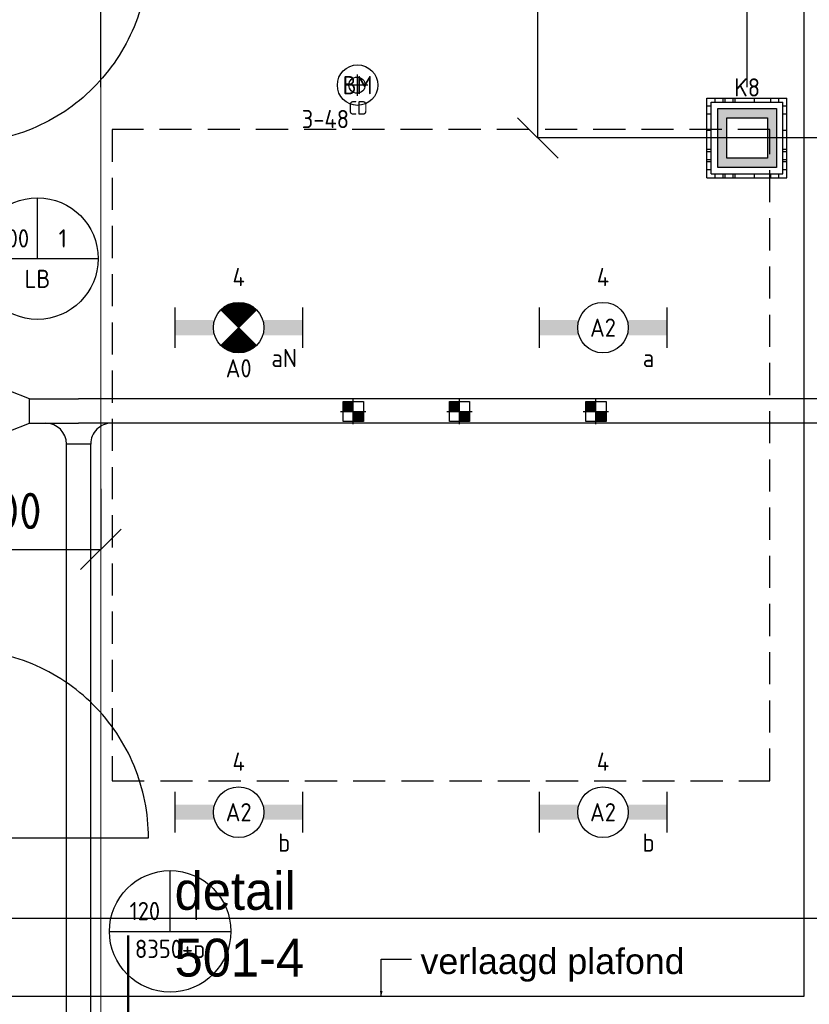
# Model space of a CAD drawing. Header units: millimetres. Extents: x -38031 to 110605, y -30229 to 92226.
# Tile 118 of 256: x 31459 to 35360, y 14624 to 19487. Entities that reach past the tile are written whole.
import ezdxf
from ezdxf.enums import TextEntityAlignment as Align

# ---------------------------------------------------------------- set-up
doc = ezdxf.new("R2010")
doc.units = ezdxf.units.MM
doc.header["$LTSCALE"] = 50
doc.set_wipeout_variables(frame=1)
doc.header["$PDMODE"] = 1
doc.linetypes.add('HIDDEN2', pattern=[4.7625, 3.175, -1.5875])
doc.linetypes.add('STYLE_07', pattern=[1.875, 0.625, -0.20828, 0.625, -0.20836, 0.06943, -0.13893])
for name, color, linetype in [('AL$1A---_ALGEMEEN', 8, 'Continuous'), ('AL------_MAATV', 200, 'Continuous'), ('AL------_MAATVOERING', 2, 'Continuous'), ('AL------_SPARING', 2, 'Continuous'), ('AT$1A---_TEKST100', 8, 'Continuous'), ('BOUWKUNDIG', 8, 'Continuous'), ('EB6511--_ATTRIB', 2, 'Continuous'), ('EL6131--_KG', 3, 'Continuous'), ('EL6222--', 3, 'Continuous'), ('EL6311--', 3, 'Continuous'), ('el6311--nv', 7, 'Continuous'), ('EL6511--', 3, 'Continuous'), ('EM6131--', 1, 'Continuous'), ('LICHT_TEXT018', 1, 'Continuous'), ('versterkte strook', 7, 'Continuous'), ('Vloerdoos (2e)', 51, 'Continuous'), ('Vloerdoos (OUD)', 51, 'Continuous')]:
    doc.layers.add(name, color=color, linetype=linetype)
doc.layers.add('stramien', color=1, linetype='Continuous', lineweight=15)
doc.styles.add('Arial', font='ARIAL.TTF')
doc.styles.add('BURO-018', font='iso.shx', dxfattribs={"height": 90})
doc.styles.add('Geneva', font='txt')
doc.styles.get("Standard").update_dxf_attribs({"font": 'iso.shx'})
doc.dimstyles.new('STABICAD', dxfattribs={"dimscale": 100, "dimtxt": 1.8, "dimasz": 2, "dimexe": 0, "dimexo": 2.5, "dimgap": 1.5, "dimtad": 0, "dimdec": 0, "dimrnd": 10, "dimzin": 0, "dimdsep": 46, "dimtxsty": 'Standard', "dimblk1": 'OBLIQUE', "dimblk2": 'OBLIQUE', "dimsah": 1, "dimcen": -3, "dimadec": 0, "dimazin": 0, "dimtfac": 1, "dimtdec": 0, "dimtofl": 0, "dimtmove": 2, "dimatfit": 3, "dimfxl": 0, "dimtvp": 1.055556, "dimtolj": 1, "dimtzin": 0, "dimarcsym": 0})

# ---------------------------------------------------------------- blocks, each defined once
blk = doc.blocks.new('_Oblique')
at = {"color": 0, "linetype": 'ByBlock', "lineweight": -2}
blk.add_line((-0.5, -0.5), (0.5, 0.5), dxfattribs=at)
blk = doc.blocks.new('*D143')
at = {"layer": 'AL------_MAATVOERING', "color": 0, "lineweight": -2}
for p, q in [((31860, 19153.4), (31860, 24390.6)), ((35052.4, 24390.6), (31860, 24390.6)), ((35052.4, 19153.4), (35052.4, 24390.6))]:
    blk.add_line(p, q, dxfattribs=at)
at = {"layer": 'Defpoints', "color": 0}
for p in [(31860, 24390.6), (31860, 18903.4), (35052.4, 18903.4)]:
    blk.add_point(p, dxfattribs=at)
at = {"layer": 'AL------_MAATVOERING', "color": 0, "lineweight": -2, "xscale": 200, "yscale": 200, "zscale": 200, "rotation": 180}
blk.add_blockref('_Oblique', (31860, 24390.6), dxfattribs=at)
at = {"layer": 'AL------_MAATVOERING', "color": 0, "lineweight": -2, "xscale": 200, "yscale": 200, "zscale": 200}
blk.add_blockref('_Oblique', (35052.4, 24390.6), dxfattribs=at)
at = {"layer": 'AL------_MAATVOERING', "color": 0, "insert": (33456.2, 24580.6), "char_height": 180, "attachment_point": 5}
blk.add_mtext('\\A1;3190', dxfattribs=at)
blk = doc.blocks.new('*D145')
at = {"layer": 'AL------_MAATVOERING', "color": 0, "lineweight": -2}
for p, q in [((47362.4, 23075), (34018.5, 23075)), ((34018.5, 18903.4), (34018.5, 23075)), ((47362.4, 18903.4), (34018.5, 18903.4))]:
    blk.add_line(p, q, dxfattribs=at)
at = {"layer": 'Defpoints', "color": 0}
for p in [(34018.5, 23075), (47612.4, 23075), (47612.4, 18903.4)]:
    blk.add_point(p, dxfattribs=at)
at = {"layer": 'AL------_MAATVOERING', "color": 0, "lineweight": -2, "xscale": 200, "yscale": 200, "zscale": 200}
for p, rotation in [((34018.5, 23075), 90), ((34018.5, 18903.4), 270)]:
    blk.add_blockref('_Oblique', p, dxfattribs=dict(at, rotation=rotation))
at = {"layer": 'AL------_MAATVOERING', "color": 0, "insert": (33828.5, 20989.2), "char_height": 180, "attachment_point": 5, "rotation": 90}
blk.add_mtext('\\A1;4170', dxfattribs=at)
blk = doc.blocks.new('*D165')
at = {"layer": 'AL------_MAATVOERING', "color": 0, "lineweight": -2}
for p, q in [((30860.8, 17170.3), (30860.8, 16870.9)), ((31860, 17170.3), (31860, 16870.9)), ((30860.8, 16870.9), (31860, 16870.9))]:
    blk.add_line(p, q, dxfattribs=at)
at = {"layer": 'Defpoints', "color": 0}
for p in [(30860.8, 17420.3), (31860, 17420.3), (31860, 16870.9)]:
    blk.add_point(p, dxfattribs=at)
at = {"layer": 'AL------_MAATVOERING', "color": 0, "lineweight": -2, "xscale": 200, "yscale": 200, "zscale": 200, "rotation": 180}
blk.add_blockref('_Oblique', (30860.8, 16870.9), dxfattribs=at)
at = {"layer": 'AL------_MAATVOERING', "color": 0, "lineweight": -2, "xscale": 200, "yscale": 200, "zscale": 200}
blk.add_blockref('_Oblique', (31860, 16870.9), dxfattribs=at)
at = {"layer": 'AL------_MAATVOERING', "color": 0, "insert": (31360.4, 17060.9), "char_height": 180, "attachment_point": 5}
blk.add_mtext('\\A1;1000', dxfattribs=at)
blk = doc.blocks.new('E00103')
at = {"color": 0, "linetype": 'Continuous'}
for p, q in [((0, 6), (0, 12)), ((-6, 6), (6, 6))]:
    blk.add_line(p, q, dxfattribs=at)
blk.add_circle((0, 6), 6, dxfattribs=at)
at = {"color": 0, "linetype": 'Continuous', "style": 'BURO-018'}
for tag, p in [('E_TEXT1', (-2.5, 8)), ('E_TEXT3', (2.5, 8)), ('E_TEXT6', (0, 4))]:
    blk.add_attdef(tag, text='', height=1.8, dxfattribs=at).set_placement(p, align=Align.MIDDLE)
blk = doc.blocks.new('E00414')
at = {"color": 0, "linetype": 'Continuous'}
for p, q in [((-2.9, -2.9), (-2.9, 2.9)), ((-2.9, 2.9), (2.9, 2.9)), ((-2, 2), (2, 2)), ((-2, -2), (-2, 2)), ((2, 2), (2, -2)), ((2.9, 2.9), (2.9, -2.9)), ((2.9, -2.9), (-2.9, -2.9)), ((2, -2), (-2, -2))]:
    blk.add_line(p, q, dxfattribs=at)
at = {"color": 0}
for points in [[(-2.9, 2.9), (2.9, 2.9), (-2, 2), (2, 2)], [(-2, -2), (-2.9, -2.9), (-2, 2), (-2.9, 2.9)], [(2, 2), (2.9, 2.9), (2, -2), (2.9, -2.9)], [(2, -2), (2.9, -2.9), (-2, -2), (-2.9, -2.9)]]:
    blk.add_solid(points, dxfattribs=at)
at = {"color": 0, "linetype": 'Continuous', "style": 'BURO-018'}
for tag, p in [('E_GKAST', (0, 8)), ('E_GROEP', (0, 5)), ('E_SGROEP', (4.5, 5))]:
    blk.add_attdef(tag, text='', height=1.8, dxfattribs=at).set_placement(p, align=Align.MIDDLE)
at = {"color": 0, "linetype": 'Continuous', "style": 'BURO-018', "flags": 1}
for tag, p in [('E_VERMCODE', (13, 5)), ('E_MATCODE', (0, 0))]:
    blk.add_attdef(tag, text='', height=1.8, dxfattribs=at).set_placement(p, align=Align.MIDDLE)
blk = doc.blocks.new('1115B6630')
at = {"color": 0}
for p, q in [((-6.3, 2), (-6.3, -2)), ((6.3, 2), (6.3, -2))]:
    blk.add_line(p, q, dxfattribs=at)
at = {"color": 0, "linetype": 'Continuous'}
blk.add_circle((0, 0), 2.5, dxfattribs=at)
at = {"color": 0}
for points in [[(-2.5, 0.75), (-6.3, 0.75), (-2.5, -0.75), (-6.3, -0.75)], [(2.5, 0.75), (6.3, 0.75), (2.5, -0.75), (6.3, -0.75)]]:
    blk.add_solid(points, dxfattribs=at)
at = {"color": 0, "linetype": 'Continuous', "style": 'BURO-018'}
for tag, p in [('E_GKAST', (0, 8)), ('E_GROEP', (0, 5)), ('E_SGROEP', (4.5, 5)), ('E_ARMCODE', (0, 0)), ('E_SLET', (4.5, -3))]:
    blk.add_attdef(tag, text='', height=1.8, dxfattribs=at).set_placement(p, align=Align.MIDDLE)
blk = doc.blocks.new('E00018')
at = {"color": 0, "linetype": 'Continuous'}
for p, q in [((-1.768, -1.768), (1.768, 1.768)), ((1.768, -1.768), (-1.768, 1.768))]:
    blk.add_line(p, q, dxfattribs=at)
at = {"color": 0, "linetype": 'Continuous', "const_width": 2.5}
for points in [[(-0.884, 0.884, -0.198912), (0, 1.25, -0.198912), (0.884, 0.884, -1)], [(-0.884, -0.884, 0.198912), (0, -1.25, 0.198912), (0.884, -0.884, 1)]]:
    blk.add_lwpolyline(points, format="xyb", dxfattribs=at)
blk = doc.blocks.new('1115B6630-NO1')
at = {"color": 0}
for p, q in [((-6.3, 2), (-6.3, -2)), ((6.3, 2), (6.3, -2))]:
    blk.add_line(p, q, dxfattribs=at)
at = {"color": 0, "linetype": 'Continuous'}
blk.add_circle((0, 0), 2.5, dxfattribs=at)
at = {"color": 0}
for points in [[(-2.5, 0.75), (-6.3, 0.75), (-2.5, -0.75), (-6.3, -0.75)], [(2.5, 0.75), (6.3, 0.75), (2.5, -0.75), (6.3, -0.75)]]:
    blk.add_solid(points, dxfattribs=at)
at = {"color": 0, "zscale": 50}
blk.add_blockref('E00018', (0, 0), dxfattribs=at)
at = {"color": 0, "linetype": 'Continuous', "style": 'BURO-018'}
for tag, p in [('E_GKAST', (0, 8)), ('E_GROEP', (0, 5)), ('E_SGROEP', (4.5, 5)), ('E_ARMCODE', (0, 0)), ('E_SLET', (4.5, -3))]:
    blk.add_attdef(tag, text='', height=1.8, dxfattribs=at).set_placement(p, align=Align.MIDDLE)
blk = doc.blocks.new('E-GK-GTC-783C')
at = {"color": 0, "linetype": 'Continuous'}
for p, q in [((-0.5, 60), (0.5, 60)), ((-0.5, -60), (0.5, -60))]:
    blk.add_line(p, q, dxfattribs=at)
blk = doc.blocks.new('E-GK-VLP-C87864')
at = {"color": 0, "linetype": 'Continuous'}
for p, q in [((0, 100), (0, -100)), ((100, 60), (0, 100)), ((100, -60), (100, 60)), ((0, -100), (100, -60))]:
    blk.add_line(p, q, dxfattribs=at)
blk = doc.blocks.new('E00123')
at = {"color": 0, "linetype": 'Continuous'}
blk.add_circle((0, 0), 2, dxfattribs=at)
at = {"color": 0, "linetype": 'Continuous', "style": 'BURO-018'}
for tag, p in [('E_TEXT1', (0, 4.5)), ('E_TEXT2', (0, 0))]:
    blk.add_attdef(tag, text='', height=1.8, dxfattribs=at).set_placement(p, align=Align.MIDDLE)
at = {"color": 0, "linetype": 'Continuous', "style": 'BURO-018', "flags": 1}
blk.add_attdef('E_MATCODE', (0, 0), '', height=1.8, dxfattribs=at)
blk = doc.blocks.new('Centraaldoos')
at = {"color": 1, "linetype": 'Continuous'}
for p, q in [((0, -2), (0, 2)), ((-2, 0), (2, 0))]:
    blk.add_line(p, q, dxfattribs=at)
at = {"color": 0, "linetype": 'Continuous'}
blk.add_circle((0, 0), 1.5, dxfattribs=at)
at = {"color": 0, "linetype": 'Continuous', "style": 'BURO-018'}
blk.add_attdef('AL_POSNR', text='', height=1.8, dxfattribs=at).set_placement((0, 3), align=Align.CENTER)
at = {"color": 0, "linetype": 'Continuous', "style": 'BURO-018', "flags": 1}
blk.add_attdef('AL_OMS', (0, 0), '', height=1.8, dxfattribs=at)
at = {"layer": 'AL------_MAATV', "style": 'BURO-018'}
blk.add_text('CD', height=2.531, rotation=180, dxfattribs=at).set_placement((1.61, 5.48))
blk = doc.blocks.new('Sparing 100x100')
at = {"color": 0, "linetype": 'Continuous'}
for p, q in [((-2, 2), (2, 2)), ((-2, -2), (-2, 2)), ((2, 2), (2, -2)), ((2, -2), (-2, -2))]:
    blk.add_line(p, q, dxfattribs=at)
at = {"color": 1, "linetype": 'Continuous'}
for p, q in [((0, -2.5), (0, 2.5)), ((-2.5, 0), (2.5, 0))]:
    blk.add_line(p, q, dxfattribs=at)
at = {"color": 0, "linetype": 'Continuous'}
for points in [[(-2, 2), (0, 2), (-2, 0), (0, 0)], [(0, 0), (2, 0), (0, -2), (2, -2)]]:
    blk.add_solid(points, dxfattribs=at)
at = {"color": 0, "linetype": 'Continuous', "style": 'BURO-018'}
blk.add_attdef('AL_POSNR', text='', height=1.8, dxfattribs=at).set_placement((0, 3), align=Align.CENTER)
at = {"color": 0, "linetype": 'Continuous', "style": 'BURO-018', "flags": 1}
blk.add_attdef('AL_OMS', (0, 0), '', height=1.8, dxfattribs=at)
blk = doc.blocks.new('E-GK-AH-78676767')
at = {"color": 0, "linetype": 'Continuous'}
blk.add_line((-60, 103), (60, 103), dxfattribs=at)
for centre, start, end in [((-163, 103), 270, 0), ((163, 103), 180, 270)]:
    blk.add_arc(centre, 103, start, end, dxfattribs=at)
blk = doc.blocks.new('VLOERDOOS (2e)')
at = {"layer": 'Vloerdoos (OUD)'}
for p, q in [((0, 395), (395, 395)), ((0, 395), (0, 0)), ((40, 375), (40, 395)), ((80, 375), (80, 395)), ((90, 375), (90, 395)), ((130, 375), (130, 395)), ((140, 375), (140, 395)), ((235, 375), (235, 395)), ((315, 375), (315, 395)), ((355, 375), (355, 395)), ((395, 395), (395, 0)), ((0, 355), (20, 355)), ((20, 375), (20, 20)), ((20, 375), (375, 375)), ((375, 375), (375, 20)), ((375, 355), (395, 355)), ((0, 315), (20, 315)), ((0, 305), (20, 305)), ((375, 315), (395, 315)), ((375, 305), (395, 305)), ((0, 265), (20, 265)), ((0, 255), (20, 255)), ((375, 265), (395, 265)), ((375, 255), (395, 255)), ((0, 160), (20, 160)), ((375, 160), (395, 160)), ((0, 80), (20, 80)), ((375, 80), (395, 80)), ((0, 40), (20, 40)), ((0, 0), (395, 0)), ((20, 20), (375, 20)), ((40, 0), (40, 20)), ((80, 0), (80, 20)), ((90, 0), (90, 20)), ((130, 0), (130, 20)), ((140, 0), (140, 20)), ((235, 0), (235, 20)), ((315, 0), (315, 20)), ((355, 0), (355, 20)), ((375, 40), (395, 40))]:
    blk.add_line(p, q, dxfattribs=at)
blk = doc.blocks.new('32x_hout-mk 810s-p')
at = {"color": 0}
blk.add_wipeout([(-20.7, -1023), (-20.7, -11), (-110.7, -11), (-110.7, -1023)], dxfattribs=at).dxf.layer = 'AL$1A---_ALGEMEEN'
at = {"layer": 'AL$1A---_ALGEMEEN', "color": 0}
blk.add_lwpolyline([(-20.7, -1023), (-20.7, -11), (-110.7, -11), (-110.7, -1023)], close=True, dxfattribs=at)
at = {"color": 0}
for points in [[(-20.7, -67), (-20.7, 0), (-110.7, 0), (-110.7, -67)], [(-110.7, -967), (-20.7, -967), (-20.7, -1034), (-110.7, -1034)]]:
    blk.add_wipeout(points, dxfattribs=at).dxf.layer = 'AL$1A---_ALGEMEEN'
at = {"layer": 'AL$1A---_ALGEMEEN', "color": 0}
for points in [[(-20.7, -67), (-20.7, 0), (-110.7, 0), (-110.7, -67)], [(909, -74.8), (908.2, -97.6), (906.8, -120.4), (904.8, -143.2), (902.3, -165.8), (899.2, -188.5), (895.6, -211), (891.4, -233.4), (886.7, -255.8), (881.4, -278), (875.6, -300), (869.2, -322), (862.4, -343.7), (854.9, -365.3), (847, -386.7), (838.5, -407.9), (829.5, -428.9), (820, -449.6), (810, -470.1), (799.5, -490.4), (788.5, -510.4), (777, -530.1), (765, -549.5), (752.6, -568.7), (739.6, -587.5), (726.3, -606), (712.5, -624.2), (698.2, -642), (683.5, -659.5), (668.4, -676.5), (652.8, -693.3), (636.9, -709.6), (620.6, -725.5), (603.8, -741.1), (586.7, -756.2), (569.3, -770.9), (551.5, -785.2), (533.3, -799), (514.8, -812.4), (496, -825.3), (476.8, -837.7), (457.4, -849.7), (437.7, -861.2), (417.7, -872.2), (397.4, -882.7), (376.9, -892.7), (356.2, -902.2), (335.2, -911.2), (314, -919.7), (292.6, -927.6), (271, -935.1), (249.3, -942), (227.3, -948.3), (205.3, -954.1), (183.1, -959.4), (160.7, -964.1), (138.3, -968.3), (115.8, -971.9), (93.1, -975), (70.4, -977.5), (47.7, -979.5), (24.9, -980.9), (2.1, -981.7), (-20.7, -982), (-20.7, -52), (909.3, -52)], [(-110.7, -967), (-20.7, -967), (-20.7, -1034), (-110.7, -1034)]]:
    blk.add_lwpolyline(points, close=True, dxfattribs=at)
at = {"color": 0}
blk.add_wipeout([(-60.7, -52), (-20.7, -52), (-20.7, -982), (-60.7, -982)], dxfattribs=at).dxf.layer = 'AL$1A---_ALGEMEEN'
at = {"layer": 'AL$1A---_ALGEMEEN', "color": 0}
blk.add_lwpolyline([(-60.7, -52), (-20.7, -52), (-20.7, -982), (-60.7, -982)], close=True, dxfattribs=at)
blk = doc.blocks.new('32x_hout-mk 968a-p')
at = {"color": 0}
for points in [[(-20.7, -67), (-20.7, 0), (-110.7, 0), (-110.7, -67)], [(-110.7, -967), (-20.7, -967), (-20.7, -1034), (-110.7, -1034)]]:
    blk.add_wipeout(points, dxfattribs=at).dxf.layer = 'AL$1A---_ALGEMEEN'
at = {"layer": 'AL$1A---_ALGEMEEN', "color": 0}
blk.add_line((-110.7, -67), (-110.7, -967), dxfattribs=at)
for points in [[(-20.7, -67), (-20.7, 0), (-110.7, 0), (-110.7, -67)], [(909, -959.2), (908.2, -936.4), (906.8, -913.6), (904.8, -890.8), (902.3, -868.2), (899.2, -845.5), (895.6, -823), (891.4, -800.6), (886.7, -778.2), (881.4, -756), (875.6, -734), (869.2, -712), (862.4, -690.3), (854.9, -668.7), (847, -647.3), (838.5, -626.1), (829.5, -605.1), (820, -584.4), (810, -563.9), (799.5, -543.6), (788.5, -523.6), (777, -503.9), (765, -484.5), (752.6, -465.3), (739.6, -446.5), (726.3, -428), (712.5, -409.8), (698.2, -392), (683.5, -374.5), (668.4, -357.5), (652.8, -340.7), (636.9, -324.4), (620.6, -308.5), (603.8, -292.9), (586.7, -277.8), (569.3, -263.1), (551.5, -248.8), (533.3, -235), (514.8, -221.6), (496, -208.7), (476.8, -196.3), (457.4, -184.3), (437.7, -172.8), (417.7, -161.8), (397.4, -151.3), (376.9, -141.3), (356.2, -131.8), (335.2, -122.8), (314, -114.3), (292.6, -106.4), (271, -98.9), (249.3, -92), (227.3, -85.7), (205.3, -79.9), (183.1, -74.6), (160.7, -69.9), (138.3, -65.7), (115.8, -62.1), (93.1, -59), (70.4, -56.5), (47.7, -54.5), (24.9, -53.1), (2.1, -52.3), (-20.7, -52), (-20.7, -982), (909.3, -982)], [(-110.7, -967), (-20.7, -967), (-20.7, -1034), (-110.7, -1034)]]:
    blk.add_lwpolyline(points, close=True, dxfattribs=at)
at = {"color": 0}
blk.add_wipeout([(-60.7, -52), (-20.7, -52), (-20.7, -982), (-60.7, -982)], dxfattribs=at).dxf.layer = 'AL$1A---_ALGEMEEN'
at = {"layer": 'AL$1A---_ALGEMEEN', "color": 0}
blk.add_lwpolyline([(-60.7, -52), (-20.7, -52), (-20.7, -982), (-60.7, -982)], close=True, dxfattribs=at)
blk = doc.blocks.new('serviceblok model B')
at = {"layer": 'AL$1A---_ALGEMEEN', "color": 0}
for name, p in [('32x_hout-mk 810s-p', (3750.3, 5335)), ('32x_hout-mk 968a-p', (3750.7, 1903))]:
    blk.add_blockref(name, p, dxfattribs=at)
blk = doc.blocks.new('txt 1_100 verlaagd plafond')
at = {"layer": 'AL$1A---_ALGEMEEN', "color": 0}
for p, q in [((-1830, 0), (-1830, 182.6)), ((-1830, 182.6), (-1680, 182.6))]:
    blk.add_line(p, q, dxfattribs=at)
blk.add_solid([(-1830, 0), (-1836.7, 25), (-1823.3, 25)], dxfattribs=at)
at = {"layer": 'AT$1A---_TEKST100', "insert": (-983.5, 235.8), "char_height": 126.27, "attachment_point": 2, "line_spacing_factor": 0.967741, "style": 'Arial'}
blk.add_mtext('{\\C256;\\lverlaagd plafond}', dxfattribs=at)
blk = doc.blocks.new('detailnr plf ver')
at = {"layer": 'AL$1A---_ALGEMEEN', "color": 0, "lineweight": 50}
blk.add_line((0, -300), (0, 300), dxfattribs=at)
at = {"layer": 'AL$1A---_ALGEMEEN', "color": 0, "flags": 1}
blk.add_attdef('detailnr', (0, -300), '', height=0.2, dxfattribs=at)
at = {"layer": 'AT$1A---_TEKST100', "insert": (229.7, 614.1), "char_height": 187.134, "attachment_point": 1, "line_spacing_factor": 1.057281, "style": 'Geneva'}
blk.add_mtext('{\\C256;\\ldetail \\P501-4}', dxfattribs=at)
blk = doc.blocks.new('200254 W 211 30-06-2008')
at = {"layer": 'AL$1A---_ALGEMEEN', "xscale": 0.02, "yscale": 0.02, "zscale": 0.02}
for name, p in [('serviceblok model B', (19583.449, 3306.445)), ('txt 1_100 verlaagd plafond', (19736.249, 3309.225))]:
    blk.add_blockref(name, p, dxfattribs=at)
at = {"layer": 'AL$1A---_ALGEMEEN'}
blk.add_lwpolyline([(19658.849, 3465.225), (19658.849, 3309.225), (19741.449, 3309.225), (19741.449, 3465.225)], close=True, dxfattribs=at)
at = {"layer": 'stramien', "linetype": 'STYLE_07', "ltscale": 50}
blk.add_line((19671.949, 2695.425), (19671.949, 4240.025), dxfattribs=at)
at = {"layer": 'AL$1A---_ALGEMEEN', "xscale": 0.02, "yscale": 0.02, "zscale": 0.02}
blk.add_blockref('detailnr plf ver', (19674.641, 3309.223), dxfattribs=at)

msp = doc.modelspace()

# ---------------------------------------------------------------- block references
at = {"layer": 'BOUWKUNDIG', "xscale": 50, "yscale": 50, "zscale": 50}
msp.add_blockref('200254 W 211 30-06-2008', (-951737.5, -150797.3), dxfattribs=at)

# ---------------------------------------------------------------- next in the draw order: linework, layer by layer
at = {"layer": 'LICHT_TEXT018', "linetype": 'HIDDEN2'}
msp.add_lwpolyline([(31915.7, 15728.3), (35165.7, 15728.3), (35165.7, 18944.8), (31915.7, 18944.8)], close=True, dxfattribs=at)
at = {"layer": 'versterkte strook'}
msp.add_line((-4775.7, 15050), (104346.1, 15050), dxfattribs=at)

# ---------------------------------------------------------------- next in the draw order: block references
at = {"layer": 'AL------_SPARING', "xscale": 26.66666666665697, "yscale": 26.66666666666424, "zscale": 26.66666666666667, "rotation": 180}
msp.add_blockref('Centraaldoos', (33125.6, 19164.1), dxfattribs=at)
at = {"layer": 'AL------_SPARING', "xscale": 25, "yscale": 25, "zscale": 25}
for p in [(33107, 17551.9), (33631.6, 17551.9), (34306, 17551.9)]:
    msp.add_blockref('Sparing 100x100', p, dxfattribs=at)
at = {"layer": 'EL6131--_KG'}
msp.add_blockref('E-GK-VLP-C87864', (31407.3, 17554.3), dxfattribs=at)
at = {"layer": 'EL6131--_KG', "xscale": 242.5724093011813}
msp.add_blockref('E-GK-GTC-783C', (31628.6, 17554.3), dxfattribs=at)
at = {"layer": 'EL6131--_KG'}
for p, xscale, rotation in [((37458.4, 17554.3), 11417.054080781, 180), ((31749.9, 13601.6), 7579.427736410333, 90)]:
    msp.add_blockref('E-GK-GTC-783C', p, dxfattribs=dict(at, xscale=xscale, rotation=rotation))
at = {"layer": 'EL6131--_KG', "rotation": 180}
msp.add_blockref('E-GK-AH-78676767', (31749.9, 17494.3), dxfattribs=at)
at = {"layer": 'EL6222--'}
ref = msp.add_blockref('E00414', (35053, 18903), dxfattribs=dict(at, xscale=50, yscale=50, zscale=50))
ref.add_attrib('E_GROEP', 'K8', dxfattribs={"layer": '0', "color": 1, "linetype": 'Continuous', "height": 90, "style": 'BURO-018'}).set_placement((35053, 19153), align=Align.MIDDLE)
at = {"layer": 'EL6311--'}
ref = msp.add_blockref('1115B6630', (34340.7, 17966.3), dxfattribs=dict(at, xscale=50, yscale=50, zscale=50))
ref.add_attrib('E_ARMCODE', 'A2', dxfattribs={"layer": '0', "color": 1, "linetype": 'Continuous', "height": 90, "style": 'BURO-018'}).set_placement((34340.7, 17966.3), align=Align.MIDDLE)
ref.add_attrib('E_SLET', 'a', dxfattribs={"layer": '0', "color": 1, "linetype": 'Continuous', "height": 90, "style": 'BURO-018'}).set_placement((34565.7, 17816.3), align=Align.MIDDLE)
ref.add_attrib('E_GROEP', '4', dxfattribs={"layer": '0', "color": 1, "linetype": 'Continuous', "height": 90, "style": 'BURO-018'}).set_placement((34340.7, 18216.3), align=Align.MIDDLE)
ref = msp.add_blockref('1115B6630', (32540.7, 15572.8), dxfattribs=dict(at, xscale=50, yscale=50, zscale=50))
ref.add_attrib('E_ARMCODE', 'A2', dxfattribs={"layer": '0', "color": 1, "linetype": 'Continuous', "height": 90, "style": 'BURO-018'}).set_placement((32540.7, 15572.8), align=Align.MIDDLE)
ref.add_attrib('E_SLET', 'b', dxfattribs={"layer": '0', "color": 1, "linetype": 'Continuous', "height": 90, "style": 'BURO-018'}).set_placement((32765.7, 15422.8), align=Align.MIDDLE)
ref.add_attrib('E_GROEP', '4', dxfattribs={"layer": '0', "color": 1, "linetype": 'Continuous', "height": 90, "style": 'BURO-018'}).set_placement((32540.7, 15822.8), align=Align.MIDDLE)
ref = msp.add_blockref('1115B6630', (34340.7, 15572.8), dxfattribs=dict(at, xscale=50, yscale=50, zscale=50))
ref.add_attrib('E_ARMCODE', 'A2', dxfattribs={"layer": '0', "color": 1, "linetype": 'Continuous', "height": 90, "style": 'BURO-018'}).set_placement((34340.7, 15572.8), align=Align.MIDDLE)
ref.add_attrib('E_SLET', 'b', dxfattribs={"layer": '0', "color": 1, "linetype": 'Continuous', "height": 90, "style": 'BURO-018'}).set_placement((34565.7, 15422.8), align=Align.MIDDLE)
ref.add_attrib('E_GROEP', '4', dxfattribs={"layer": '0', "color": 1, "linetype": 'Continuous', "height": 90, "style": 'BURO-018'}).set_placement((34340.7, 15822.8), align=Align.MIDDLE)
at = {"layer": 'el6311--nv'}
ref = msp.add_blockref('1115B6630-NO1', (32540.7, 17966.3), dxfattribs=dict(at, xscale=50, yscale=50, zscale=50))
ref.add_attrib('E_ARMCODE', 'A0', dxfattribs={"layer": '0', "color": 1, "linetype": 'Continuous', "height": 90, "style": 'BURO-018'}).set_placement((32540.7, 17765.4), align=Align.MIDDLE)
ref.add_attrib('E_SLET', 'aN', dxfattribs={"layer": '0', "color": 1, "linetype": 'Continuous', "height": 90, "style": 'BURO-018'}).set_placement((32765.7, 17816.3), align=Align.MIDDLE)
ref.add_attrib('E_GROEP', '4', dxfattribs={"layer": '0', "color": 1, "linetype": 'Continuous', "height": 90, "style": 'BURO-018'}).set_placement((32540.7, 18216.3), align=Align.MIDDLE)
at = {"layer": 'EL6511--'}
ref = msp.add_blockref('E00123', (33128.2, 19164.1), dxfattribs=dict(at, xscale=50, yscale=50, zscale=50))
ref.add_attrib('E_TEXT2', 'BM', dxfattribs={"layer": 'EB6511--_ATTRIB', "color": 1, "linetype": 'Continuous', "height": 90, "style": 'BURO-018'}).set_placement((33128.2, 19164.1), align=Align.MIDDLE)
ref.add_attrib('E_TEXT1', '3-48', dxfattribs={"layer": 'EB6511--_ATTRIB', "color": 1, "linetype": 'Continuous', "height": 90, "style": 'BURO-018'}).set_placement((32969.3, 18996.8), align=Align.MIDDLE)
at = {"layer": 'EM6131--'}
ref = msp.add_blockref('E00103', (31546.7, 18007.3), dxfattribs=dict(at, xscale=50, yscale=50, zscale=50))
ref.add_attrib('E_TEXT1', '300', dxfattribs={"layer": '0', "color": 1, "linetype": 'Continuous', "height": 90, "style": 'BURO-018'}).set_placement((31421.7, 18407.3), align=Align.MIDDLE)
ref.add_attrib('E_TEXT3', '1', dxfattribs={"layer": '0', "color": 1, "linetype": 'Continuous', "height": 90, "style": 'BURO-018'}).set_placement((31671.7, 18407.3), align=Align.MIDDLE)
ref.add_attrib('E_TEXT6', 'LB', dxfattribs={"layer": '0', "color": 1, "linetype": 'Continuous', "height": 90, "style": 'BURO-018'}).set_placement((31546.7, 18207.3), align=Align.MIDDLE)
ref = msp.add_blockref('E00103', (32202, 14684.4), dxfattribs=dict(at, xscale=50, yscale=50, zscale=50))
ref.add_attrib('E_TEXT1', '120', dxfattribs={"layer": '0', "color": 1, "linetype": 'Continuous', "height": 90, "style": 'BURO-018'}).set_placement((32077, 15084.4), align=Align.MIDDLE)
ref.add_attrib('E_TEXT3', '1', dxfattribs={"layer": '0', "color": 1, "linetype": 'Continuous', "height": 90, "style": 'BURO-018'}).set_placement((32327, 15084.4), align=Align.MIDDLE)
ref.add_attrib('E_TEXT6', '8350+p', dxfattribs={"layer": '0', "color": 1, "linetype": 'Continuous', "height": 90, "style": 'BURO-018'}).set_placement((32202, 14884.4), align=Align.MIDDLE)
at = {"layer": 'Vloerdoos (2e)', "rotation": 90}
msp.add_blockref('VLOERDOOS (2e)', (35249.3, 18705.5), dxfattribs=at)

# ---------------------------------------------------------------- next in the draw order: dimensions: what is measured, and where the dimension line sits
at = {"layer": 'AL------_MAATVOERING'}
for base, p1, p2, picture, middle in [((31860, 24390.6), (35052.4, 18903.4), (31860, 18903.4), '*D143', (33456.2, 24580.6)), ((31860, 16870.9), (30860.8, 17420.3), (31860, 17420.3), '*D165', (31360.4, 17060.9))]:
    dim = msp.add_linear_dim(base=base, p1=p1, p2=p2, dimstyle='STABICAD', dxfattribs=at)
    dim.commit()
    dim.dimension.update_dxf_attribs({"geometry": picture, "text_midpoint": middle})
dim = msp.add_linear_dim(base=(34018.5, 23075), p1=(47612.4, 18903.4), p2=(47612.4, 23075), angle=90, dimstyle='STABICAD', dxfattribs=at)
dim.commit()
dim.dimension.update_dxf_attribs({"geometry": '*D145', "text_midpoint": (33828.5, 20989.2)})

doc.saveas('drawing.dxf')
